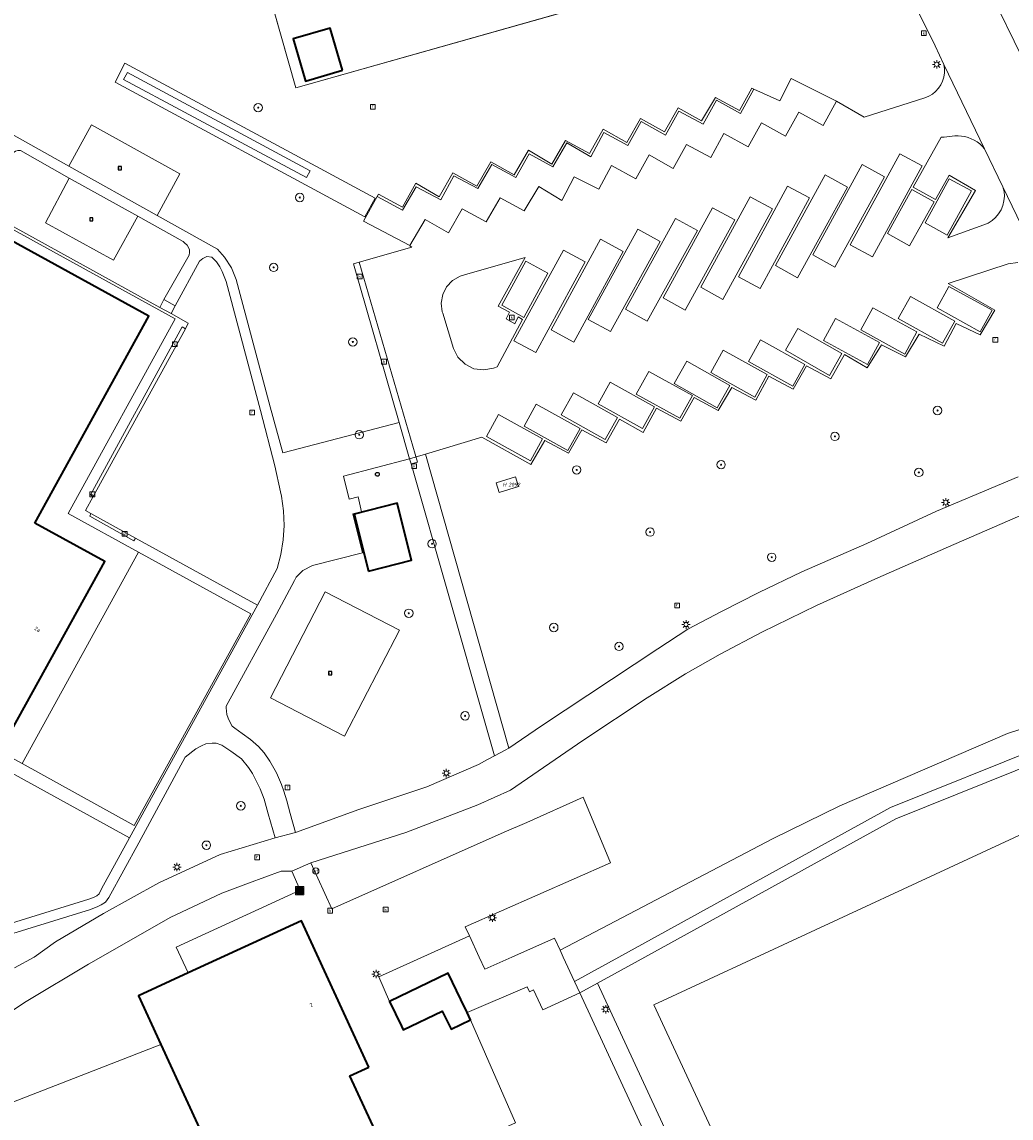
# Model space of a CAD drawing. Header units: metres. Extents: x 250001 to 257773, y 598992 to 609118.
# Tile 48 of 256: x 251742 to 251836, y 600985 to 601089. Entities that reach past the tile are written whole.
import ezdxf
from ezdxf.enums import TextEntityAlignment as Align
from ezdxf.lldxf.tags import DXFTag

# ---------------------------------------------------------------- set-up
doc = ezdxf.new("R2010")
doc.units = ezdxf.units.M
for name, color, linetype, lineweight in [('B-WE-GR-BOOM-S', 252, 'Continuous', 25), ('B-WE-GR-GROENVOORZIENING-GV', 252, 'Continuous', 18), ('B-WE-IE-MEUBILAIR_WEGMEUBILAIR-S', 7, 'Continuous', 25), ('B-WE-IE-TERREINAFSCHEIDING_KUNSTMATIG_HEKWERK-G', 252, 'IE-TERREINAFSCHEIDING-KUNSTMATIG', 18), ('B-WE-KG-GRENS_PERCEEL-G', 150, 'KG-PERCEEL', 18), ('B-WE-KG-GRENS_PERCEEL-S', 150, 'Continuous', 25), ('B-WE-KL-ET_LS_OV_LICHTMAST-S', 252, 'Continuous', 25), ('B-WE-OG-BEBOUWING-GV', 1, 'Continuous', 35), ('B-WE-OG-BEBOUWING-T18', 7, 'Continuous', 18), ('B-WE-OG-BEBOUWING_LUIFEL-GV', 1, 'Continuous', 18), ('B-WE-OG-BEBOUWING_SCHUUR-GV', 1, 'Continuous', 35), ('B-WE-OG-TERREIN_CULTUURSCHEIDING-GV', 252, 'Continuous', 18), ('B-WE-OG-TERREIN_ERF-GV', 7, 'Continuous', 18), ('B-WE-RI-GWA_KOLK-S', 252, 'Continuous', 25), ('B-WE-RI-GWA_RIOOLPUT-S', 252, 'Continuous', 25), ('B-WE-VH-GOOT-G', 252, 'Continuous', 18), ('B-WE-VH-ONVERHARD-GV', 252, 'Continuous', 18), ('B-WE-VH-VERHARDING_GESLOTEN-GV', 252, 'Continuous', 18), ('B-WE-VH-VERHARDING_GRASBETONSTEEN-GV', 252, 'Continuous', 18), ('B-WE-VH-VERHARDING_OPEN-GV', 252, 'Continuous', 18), ('B-WE-VH-VERHARDING_STRAATBAKSTEEN-GV', 252, 'Continuous', 18), ('B-WE-VH-VERHARDING_TEGEL-GV', 252, 'Continuous', 18), ('B-WE-VW-AFSLUITPAAL-S', 252, 'Continuous', 25), ('X-XX-AL-REFERENTIE-G', 7, 'Continuous', 18)]:
    doc.layers.add(name, color=color, linetype=linetype, lineweight=lineweight)
doc.styles.add('NLCS-ISO', font='NLCS-ISO.ttf')
doc.styles.add('NLCS-ISO-ANNOTATIEF-T18', font='NLCS-ISO.ttf', dxfattribs={"height": 1.8})
doc.styles.add('NLCS-ISO-ANNOTATIVE-T18', font='NLCS-ISO.ttf', dxfattribs={"height": 1.8})
doc.styles.get("Standard").update_dxf_attribs({"font": 'NLCS-ISO.ttf'})
doc.linetypes.add('IE-TERREINAFSCHEIDING-KUNSTMATIG', pattern='A,4,[82,NLCS.shx,S=0.75,R=90,X=0,Y=0],4,-2', length=10)
tags = doc.linetypes.add('KG-PERCEEL', pattern='A,5.5,-2,["P",Standard,S=1.8,R=0,X=-0.5,Y=-0.9],-2,5.5,-2,[5,NLCS.SHX,S=0.75,R=0,X=0,Y=0],-2', length=19).pattern_tags.tags
tags[6] = DXFTag(74, 10)

# ---------------------------------------------------------------- blocks, each defined once
blk = doc.blocks.new('SKG-PERCEELNUMMER-SO')
at = {"style": 'NLCS-ISO', "oblique": 10, "flags": 1}
blk.add_attdef('GEMEENTECODE', text='', height=1.8, dxfattribs=at).set_placement((0, 2.55), align=Align.MIDDLE_CENTER)
at = {"style": 'NLCS-ISO', "oblique": 10}
blk.add_attdef('SECTIE', text='', height=1.8, dxfattribs=at).set_placement((-0.5, 0), align=Align.MIDDLE_RIGHT)
blk.add_attdef('PERCEELNUMMER', text='', height=1.8, dxfattribs=at).set_placement((0.5, 0), align=Align.MIDDLE_LEFT)
blk = doc.blocks.new('BS2021-132-Xref-KAD-20210617')
at = {"layer": 'B-WE-KG-GRENS_PERCEEL-G', "flags": 128}
blk.add_lwpolyline([(251792.687, 601089.788), (251767.973, 601082.81), (251759.793, 601111.696), (251782.322, 601118.071), (251785.164, 601116.289)], dxfattribs=at)
blk.add_lwpolyline([(251787.068, 601045.188), (251788.91, 601045.743), (251789.191, 601044.809), (251787.349, 601044.254)], close=True, dxfattribs=at)
at = {"layer": 'B-WE-KG-GRENS_PERCEEL-S', "xscale": 0.2, "yscale": 0.2, "zscale": 0.2}
blk.add_blockref('SKG-PERCEELNUMMER-SO', (251788.13, 601044.999), dxfattribs=at).add_auto_attribs({'PERCEELNUMMER': '2092', 'SECTIE': 'H'})
blk = doc.blocks.new('SIE-WEG_AFVALBAK-SO')
at = {"linetype": 'ByBlock', "lineweight": 18}
h = blk.add_hatch(color=0, dxfattribs=at)
h.dxf.hatch_style = 1
h.paths.add_polyline_path([(-1.5, -1.5), (1.5, -1.5), (1.5, 1.5), (-1.5, 1.5)])
at = {"color": 0, "linetype": 'ByBlock', "lineweight": 18}
for points in [[(-2, -2), (2, -2), (2, 2), (-2, 2)], [(-1.5, -1.5), (1.5, -1.5), (1.5, 1.5), (-1.5, 1.5)]]:
    blk.add_lwpolyline(points, close=True, dxfattribs=at)
blk = doc.blocks.new('SVW-AFSLUITPAAL-SO')
at = {"lineweight": 18}
blk.add_circle((0, 0), 1.5, dxfattribs=at)
at = {"lineweight": 18, "style": 'NLCS-ISO'}
blk.add_text('af', height=1.8, dxfattribs=at).set_placement((0, 0), align=Align.MIDDLE_CENTER)
blk = doc.blocks.new('SKL-ET_OV_LICHTMAST-SO')
at = {"color": 0, "linetype": 'ByBlock', "lineweight": 18}
for points in [[(-1.25, 0), (-2, 0)], [(-1.41, 1.41), (-0.88, 0.88)], [(0, 2), (0, 1.25)], [(0.88, 0.88), (1.41, 1.41)], [(2, 0), (1.25, 0)], [(-1.41, -1.41), (-0.88, -0.88)], [(0, -1.25), (0, -2)], [(0.88, -0.88), (1.41, -1.41)]]:
    blk.add_lwpolyline(points, dxfattribs=at)
blk.add_circle((0, 0), 1, dxfattribs=at)
blk = doc.blocks.new('SRI-KOLK-SO')
at = {"color": 0, "linetype": 'ByBlock', "lineweight": 18}
blk.add_lwpolyline([(-1.125, -1.125), (1.125, -1.125), (1.125, 1.125), (-1.125, 1.125)], close=True, dxfattribs=at)
at = {"color": 0, "linetype": 'ByBlock', "lineweight": 18, "style": 'NLCS-ISO'}
blk.add_text('k', height=1.5, dxfattribs=at).set_placement((0, 0), align=Align.MIDDLE_CENTER)
blk = doc.blocks.new('SRI-PUT_INSPECTIEPUT_RIOOLPUT-SO')
at = {"color": 0, "linetype": 'ByBlock', "lineweight": 18}
blk.add_lwpolyline([(-1.12, -1.12), (1.12, -1.12), (1.12, 1.12), (-1.12, 1.12)], close=True, dxfattribs=at)
at = {"color": 0, "linetype": 'ByBlock', "lineweight": 18, "style": 'NLCS-ISO'}
blk.add_text('r', height=1.5, dxfattribs=at).set_placement((0, 0.28), align=Align.MIDDLE_CENTER)
blk = doc.blocks.new('SAL-VERWIJZING_SYMBOOL-SO')
at = {"color": 0, "linetype": 'ByBlock', "lineweight": -2}
blk.add_circle((0, 0), 0.9, dxfattribs=at)
at = {"color": 0, "linetype": 'ByBlock', "lineweight": -2, "style": 'NLCS-ISO-ANNOTATIVE-T18'}
blk.add_attdef('SYMBOOL', (2.5, -2.5), '', height=1.8, dxfattribs=at)
blk = doc.blocks.new('SIE-WEG_SPEELTOESTEL-SO')
at = {"flags": 128}
blk.add_lwpolyline([(-0.75, -0.75), (0.75, -0.75), (0.75, 0.75), (-0.75, 0.75)], close=True, dxfattribs=at)
at = {"style": 'NLCS-ISO'}
blk.add_text('SPT', height=0.45, dxfattribs=at).set_placement((0, 0), align=Align.MIDDLE_CENTER)
blk = doc.blocks.new('SGR-BOOM_01-SO')
at = {"linetype": 'ByBlock', "lineweight": 18}
h = blk.add_hatch(color=0, dxfattribs=at)
h.dxf.hatch_style = 1
edge = h.paths.add_edge_path()
edge.add_arc((0, 0), 0.25, 0, 360)
at = {"color": 0, "linetype": 'ByBlock', "lineweight": 18}
for radius in [2, 0.25]:
    blk.add_circle((0, 0), radius, dxfattribs=at)
blk = doc.blocks.new('BS2021-132-Xref-BGT-GRIJS-20210617-aangepast')
at = {"layer": 'B-WE-GR-GROENVOORZIENING-GV', "flags": 128}
for points in [[(251741.178, 600998.972), (251743.043, 601000), (251745.079, 601001.439), (251749.649, 601004.16), (251754.92, 601007.079), (251760.769, 601009.77), (251766.01, 601011.354), (251765.351, 601013.655), (251764.958, 601015.035), (251764.59, 601016.041), (251763.866, 601017.491), (251763.479, 601018.06), (251762.799, 601018.875), (251761.798, 601019.626), (251760.947, 601020.194), (251760.377, 601020.364), (251760.008, 601020.379), (251759.405, 601020.317), (251758.98, 601020.137), (251758.449, 601019.846), (251757.453, 601019.03), (251753.013, 601010.898), (251750.185, 601005.688), (251749.847, 601005.235), (251749.454, 601004.964), (251749.134, 601004.808), (251748.428, 601004.547), (251711.597, 600993.178)], [(251738.567, 601079.679), (251746.355, 601075.335), (251748.526, 601079.266), (251756.919, 601074.59), (251754.786, 601070.642), (251760.511, 601067.436), (251761.185, 601066.657), (251761.868, 601065.651), (251762.293, 601064.545), (251765.52, 601052.407), (251766.747, 601048.017), (251777.809, 601050.919), (251773.465, 601066.022), (251774.024, 601066.2), (251779.016, 601067.634), (251778.863, 601067.728), (251778.852, 601067.78), (251774.432, 601070.112), (251775.734, 601072.451), (251775.862, 601072.679), (251778.133, 601071.425), (251779.417, 601073.715), (251781.645, 601072.413), (251782.948, 601074.69), (251785.226, 601073.445), (251786.563, 601075.749), (251788.766, 601074.509), (251790.125, 601076.847), (251792.372, 601075.534), (251793.673, 601077.789), (251795.957, 601076.537), (251797.25, 601078.864), (251799.508, 601077.591), (251800.802, 601079.865), (251803.083, 601078.622), (251804.403, 601080.88), (251806.609, 601079.644), (251807.954, 601081.886), (251810.231, 601080.632), (251811.415, 601082.765), (251811.594, 601082.684), (251814.081, 601081.545), (251815.152, 601083.693), (251819.466, 601081.541), (251822.117, 601080.017), (251827.898, 601081.832), (251828.265, 601081.989), (251828.606, 601082.197), (251828.912, 601082.453), (251829.179, 601082.75), (251829.4, 601083.083), (251829.57, 601083.444), (251829.686, 601083.826), (251829.746, 601084.221), (251829.748, 601084.62), (251829.692, 601085.015), (251828.877, 601086.783), (251823.136, 601098.386)], [(251822.328, 601098.158), (251767.973, 601082.81), (251759.291, 601113.469)], [(251836.738, 601066.174), (251835.806, 601066.021), (251830.099, 601064.16), (251834.561, 601061.63), (251833.164, 601059.281), (251830.862, 601060.354), (251829.728, 601058.185), (251827.36, 601059.344), (251826.047, 601057.163), (251823.752, 601058.33), (251822.407, 601056.118), (251820.236, 601057.383), (251818.932, 601055.086), (251816.626, 601056.308), (251815.346, 601054.086), (251813.014, 601055.325), (251811.797, 601053.053), (251809.496, 601054.242), (251808.212, 601052.061), (251805.931, 601053.309), (251804.652, 601051.04), (251802.326, 601052.279), (251801.055, 601049.98), (251798.796, 601051.244), (251797.525, 601048.987), (251795.223, 601050.233), (251793.944, 601048.005), (251791.696, 601049.213), (251790.35, 601046.923), (251785.7, 601049.522), (251780.318, 601047.908), (251788.264, 601019.91), (251791.39, 601022.04), (251802.459, 601029.369), (251805.32, 601031.25), (251808.519, 601032.93), (251812.079, 601034.719), (251816.17, 601036.68), (251822.369, 601039.41), (251829.002, 601042.486), (251835.187, 601045.074), (251836.763, 601045.733)], [(251846.934, 601046.391), (251830.66, 601039.297), (251823.41, 601036.119), (251817.57, 601033.489), (251812.369, 601030.959), (251808.399, 601028.859), (251805.079, 601026.989), (251801.44, 601024.689), (251795.299, 601020.63), (251788.44, 601015.91), (251785.329, 601014.51), (251778.45, 601011.88), (251769.399, 601008.974), (251771.41, 601004.589), (251787.82, 601011.89), (251789.98, 601012.829), (251795.35, 601015.219), (251797.95, 601008.969), (251784.115, 601002.884), (251784.516, 601002.013), (251785.442, 601000), (251785.975, 600998.842), (251788.564, 601000), (251792.61, 601001.81), (251793.141, 601000.66), (251813.437, 601011.311), (251819.8, 601014.403), (251835.753, 601021.304), (251846.06, 601024.638)], [(251760.273, 600980.491), (251755.131, 600991.675), (251739.179, 600985.469), (251738.079, 600986.349), (251736.417, 600990.988), (251735.245, 600987.662), (251735.142, 600987.31), (251735.014, 600986.826), (251734.902, 600986.338), (251734.805, 600985.847), (251734.724, 600985.353), (251734.658, 600984.856), (251734.609, 600984.358)]]:
    blk.add_lwpolyline(points, dxfattribs=at)
for points in [[(251842.536, 601081.766), (251836.992, 601093.179), (251834.178, 601091.812), (251837.114, 601085.756), (251839.673, 601080.399)], [(251775.534, 601072.301), (251774.56, 601070.514), (251750.774, 601083.328), (251751.705, 601085.159)], [(251833.555, 601077.001), (251833.343, 601077.239), (251833.108, 601077.455), (251832.854, 601077.647), (251832.582, 601077.814), (251832.296, 601077.954), (251831.997, 601078.066), (251831.689, 601078.149), (251831.375, 601078.202), (251831.057, 601078.224), (251830.738, 601078.216), (251829.739, 601078.098), (251829.428, 601078.085), (251826.771, 601073.349), (251828.893, 601072.15), (251830.198, 601074.477), (251832.703, 601073.006), (251830.075, 601068.5), (251833.489, 601069.739), (251833.902, 601069.917), (251834.283, 601070.156), (251834.622, 601070.452), (251834.912, 601070.796), (251835.145, 601071.181), (251835.316, 601071.597), (251835.422, 601072.034), (251835.458, 601072.482), (251835.425, 601072.931), (251835.324, 601073.369)], [(251789.568, 601060.742), (251789.166, 601060.978), (251788.832, 601060.332), (251788.002, 601060.802), (251788.326, 601061.441), (251787.265, 601062.003), (251789.831, 601066.648), (251784.142, 601065.019), (251783.632, 601064.873), (251782.91, 601064.46), (251782.338, 601063.856), (251781.967, 601063.111), (251781.827, 601062.291), (251781.931, 601061.466), (251781.968, 601061.346), (251782.99, 601057.977), (251783.417, 601057.13), (251784.091, 601056.463), (251784.943, 601056.046), (251785.883, 601055.921), (251786.814, 601056.103), (251787.156, 601056.235)], [(251778.82, 601047.459), (251772.512, 601045.804), (251773.058, 601043.617), (251773.918, 601043.852), (251774.238, 601042.422), (251773.413, 601042.216), (251774.338, 601038.515), (251769.576, 601037.285), (251768.645, 601036.834), (251768.026, 601036.187), (251767.839, 601035.861), (251766.145, 601032.678), (251761.329, 601023.889), (251761.338, 601023.752), (251761.417, 601023.115), (251761.547, 601022.743), (251761.775, 601022.211), (251761.914, 601022.007), (251762.162, 601021.812), (251762.879, 601021.298), (251763.671, 601020.74), (251764.414, 601020.069), (251764.976, 601019.469), (251765.517, 601018.67), (251766.148, 601017.539), (251766.617, 601016.453), (251766.846, 601015.809), (251767.113, 601014.884), (251767.441, 601013.683), (251767.954, 601011.87), (251773.98, 601014.06), (251780.459, 601016.219), (251785.38, 601018.339), (251786.238, 601018.806), (251786.911, 601019.172), (251786.127, 601021.832), (251778.958, 601046.978)], [(251770.784, 601034.786), (251777.841, 601031.13), (251772.612, 601021.037), (251765.555, 601024.693)], [(251855.785, 601026.484), (251854.932, 601028.432), (251846.06, 601024.638), (251835.753, 601021.304), (251819.8, 601014.403), (251813.437, 601011.311), (251793.141, 601000.66), (251793.446, 601000), (251794.519, 600997.678), (251798.731, 601000), (251824.601, 601014.262), (251838.983, 601020.022), (251851.898, 601025.011)], [(251888.307, 600976.763), (251883.218, 600986.713), (251876.711, 600999.329), (251876.367, 601000), (251869.104, 601014.166), (251862.103, 601027.595), (251852.323, 601023.889), (251839.415, 601018.903), (251825.116, 601013.175), (251801.218, 601000), (251796.703, 600997.511), (251819.672, 600947.965), (251844.426, 600894.363), (251875.609, 600906.451), (251894.898, 600916.794), (251909.815, 600924.903), (251905.572, 600935.231), (251898.059, 600953.218), (251892.256, 600967.259)], [(251802.086, 600995.443), (251846.352, 600900.147), (251904.35, 600927.148), (251860.115, 601022.384)], [(251802.086, 600995.443), (251860.115, 601022.384), (251904.35, 600927.148), (251846.352, 600900.147)], [(251767.609, 601008.189), (251766.579, 601008.199), (251763.465, 601007.034), (251760.94, 601006.089), (251756.01, 601003.77), (251749.405, 601000), (251748.23, 600999.329), (251742.299, 600995.77), (251737.893, 600992.878), (251736.417, 600990.988), (251738.079, 600986.349), (251739.179, 600985.469), (251755.131, 600991.675), (251752.997, 600996.319), (251757.726, 600998.493), (251757.032, 601000), (251756.593, 601000.955), (251768.394, 601006.367)], [(251795.024, 600996.585), (251791.5, 600994.966), (251790.615, 600996.871), (251790.22, 600996.69), (251790.019, 600997.168), (251784.294, 600994.714), (251784.628, 600994.021), (251788.895, 600984.207), (251780.924, 600980.618), (251784.57, 600972.76), (251784, 600972.109), (251785.239, 600969.04), (251785.028, 600968.947), (251784.282, 600968.619), (251792.36, 600950.196), (251797.127, 600939.246), (251799.57, 600940.244), (251800.134, 600938.973), (251817.895, 600947.147)]]:
    blk.add_lwpolyline(points, close=True, dxfattribs=at)
at = {"layer": 'B-WE-IE-TERREINAFSCHEIDING_KUNSTMATIG_HEKWERK-G', "flags": 128}
blk.add_lwpolyline([(251796.703, 600997.511), (251801.218, 601000), (251825.116, 601013.175), (251839.415, 601018.903), (251852.323, 601023.889), (251862.103, 601027.595), (251869.104, 601014.166), (251876.367, 601000), (251876.711, 600999.329), (251883.218, 600986.713), (251888.307, 600976.763), (251892.256, 600967.259), (251898.059, 600953.218), (251905.572, 600935.231), (251909.815, 600924.903), (251894.898, 600916.794), (251875.609, 600906.451), (251844.426, 600894.363), (251819.672, 600947.965)], close=True, dxfattribs=at)
blk.add_lwpolyline([(251784.516, 601002.013), (251775.884, 600998.111), (251776.907, 600995.784)], dxfattribs=at)
at = {"layer": 'B-WE-OG-BEBOUWING-GV', "flags": 128}
for points in [[(251772.424, 601084.469), (251771.245, 601088.491), (251767.718, 601087.457), (251768.897, 601083.435)], [(251743.135, 601041.328), (251753.965, 601061.052), (251737.958, 601069.859), (251727.073, 601050.112), (251707.38, 601060.972), (251698.562, 601045.005), (251718.275, 601034.087), (251707.441, 601014.379), (251723.427, 601005.575), (251734.315, 601025.284), (251740.939, 601021.64), (251749.778, 601037.669)], [(251774.92, 600989.52), (251768.51, 601003.449), (251757.726, 600998.493), (251752.997, 600996.319), (251755.131, 600991.675), (251760.273, 600980.491), (251763.802, 600982.113), (251769.14, 600970.489), (251776.489, 600973.88), (251776.44, 600973.979), (251779.319, 600975.31), (251773.119, 600988.68)], [(251783.687, 600995.974), (251782.486, 600998.47), (251776.907, 600995.784), (251778.044, 600993.423), (251778.212, 600993.073), (251781.929, 600994.863), (251782.765, 600993.125), (251784.628, 600994.021), (251784.294, 600994.714)]]:
    blk.add_lwpolyline(points, close=True, dxfattribs=at)
at = {"layer": 'B-WE-OG-BEBOUWING_LUIFEL-GV', "flags": 128}
for points in [[(251752.986, 601038.58), (251746.311, 601042.25), (251756.496, 601060.79), (251736.39, 601071.859), (251726.165, 601053.318), (251707.55, 601063.566), (251696.478, 601043.435), (251715.084, 601033.164), (251704.911, 601014.641), (251725.004, 601003.592), (251735.245, 601022.093), (251741.911, 601018.443)], [(251749.778, 601037.669), (251740.939, 601021.64), (251734.315, 601025.284), (251723.427, 601005.575), (251707.441, 601014.379), (251718.275, 601034.087), (251698.562, 601045.005), (251707.38, 601060.972), (251727.073, 601050.112), (251737.958, 601069.859), (251753.965, 601061.052), (251743.135, 601041.328)]]:
    blk.add_lwpolyline(points, close=True, dxfattribs=at)
at = {"layer": 'B-WE-OG-BEBOUWING_SCHUUR-GV', "flags": 128}
blk.add_lwpolyline([(251774.906, 601036.755), (251779.008, 601037.796), (251777.628, 601043.233), (251773.526, 601042.192)], close=True, dxfattribs=at)
at = {"layer": 'B-WE-OG-TERREIN_CULTUURSCHEIDING-GV', "flags": 128}
for points in [[(251746.403, 601074.185), (251741.751, 601076.816), (251741.506, 601076.831), (251741.292, 601076.759), (251740.956, 601076.527), (251738.401, 601071.972), (251737.981, 601071.277), (251755.02, 601061.885), (251755.417, 601062.629), (251757.818, 601066.852), (251757.868, 601067.108), (251757.851, 601067.39), (251757.617, 601067.807), (251757.383, 601068.037), (251757.239, 601068.15), (251752.931, 601070.573), (251750.616, 601066.37), (251744.14, 601069.938)], [(251756.498, 601062.034), (251756.099, 601061.306), (251757.734, 601060.388), (251757.472, 601059.846), (251748.668, 601043.871), (251747.943, 601042.543), (251748.455, 601042.249), (251752.715, 601039.896), (251764.321, 601033.521), (251766.194, 601037.016), (251766.56, 601038.359), (251766.787, 601039.733), (251766.871, 601041.123), (251766.812, 601042.513), (251766.611, 601043.891), (251766.522, 601044.307), (251765.985, 601046.799), (251764.622, 601052.055), (251761.344, 601064.346), (251760.961, 601065.298), (251760.752, 601065.736), (251760.418, 601066.218), (251759.994, 601066.668), (251759.494, 601066.743), (251759.108, 601066.537), (251758.796, 601066.274)], [(251741.911, 601018.443), (251752.575, 601012.538), (251763.685, 601032.685), (251752.986, 601038.58)], [(251752.14, 601011.357), (251740.546, 601017.734), (251736.018, 601020.23), (251735.748, 601020.379), (251735.598, 601020.104), (251726.361, 601003.299), (251726.061, 601002.769), (251724.511, 601003.601), (251724.11, 601002.836), (251722.08, 600999.241), (251721.92, 600998.749), (251721.884, 600998.428), (251721.965, 600998.21), (251722.193, 600997.753), (251722.471, 600997.526), (251748.266, 601005.514), (251748.773, 601005.696), (251749.036, 601005.831), (251749.242, 601006.028), (251749.478, 601006.495)]]:
    blk.add_lwpolyline(points, close=True, dxfattribs=at)
at = {"layer": 'B-WE-OG-TERREIN_ERF-GV', "flags": 128}
blk.add_lwpolyline([(251759.291, 601113.469), (251767.973, 601082.81), (251822.328, 601098.158)], dxfattribs=at)
blk.add_lwpolyline([(251767.718, 601087.457), (251771.245, 601088.491), (251772.424, 601084.469), (251768.897, 601083.435)], close=True, dxfattribs=at)
at = {"layer": 'B-WE-VH-GOOT-G', "flags": 128}
for points in [[(251774.024, 601066.2), (251779.56, 601047.133), (251778.958, 601046.978)], [(251748.668, 601043.871), (251748.409, 601044.032), (251757.157, 601060.02), (251757.472, 601059.846)], [(251752.715, 601039.896), (251752.554, 601039.642), (251748.345, 601041.988), (251748.455, 601042.249)]]:
    blk.add_lwpolyline(points, dxfattribs=at)
at = {"layer": 'B-WE-VH-ONVERHARD-GV', "flags": 128}
for points in [[(251752.931, 601070.573), (251746.403, 601074.185), (251744.14, 601069.938), (251750.616, 601066.37)], [(251770.784, 601034.786), (251765.555, 601024.693), (251772.612, 601021.037), (251777.841, 601031.13)]]:
    blk.add_lwpolyline(points, close=True, dxfattribs=at)
at = {"layer": 'B-WE-VH-VERHARDING_GESLOTEN-GV', "flags": 128}
for points in [[(251823.136, 601098.386), (251828.877, 601086.783), (251829.692, 601085.015), (251833.555, 601077.001), (251835.324, 601073.369), (251839.738, 601064.232)], [(251837.114, 601085.756), (251834.178, 601091.812)]]:
    blk.add_lwpolyline(points, dxfattribs=at)
at = {"layer": 'B-WE-VH-VERHARDING_GRASBETONSTEEN-GV', "flags": 128}
for points in [[(251819.466, 601081.541), (251815.152, 601083.693), (251814.081, 601081.545), (251811.594, 601082.684), (251810.321, 601080.349), (251808.034, 601081.626), (251806.763, 601079.339), (251804.471, 601080.579), (251803.173, 601078.303), (251800.869, 601079.578), (251799.608, 601077.298), (251797.306, 601078.534), (251796.065, 601076.231), (251793.804, 601077.567), (251792.456, 601075.261), (251790.204, 601076.511), (251788.945, 601074.241), (251786.631, 601075.483), (251785.314, 601073.201), (251783.041, 601074.407), (251781.78, 601072.136), (251779.445, 601073.381), (251778.154, 601071.142), (251775.734, 601072.451), (251774.432, 601070.112), (251778.852, 601067.78), (251780.295, 601070.241), (251782.519, 601068.99), (251783.81, 601071.277), (251786.106, 601070.043), (251787.431, 601072.312), (251789.721, 601071.068), (251791.109, 601073.385), (251793.307, 601072.065), (251794.484, 601074.313), (251796.831, 601073.14), (251798.057, 601075.398), (251800.372, 601074.118), (251801.633, 601076.41), (251803.928, 601075.109), (251805.188, 601077.408), (251807.488, 601076.148), (251808.747, 601078.445), (251811.059, 601077.164), (251812.345, 601079.46), (251814.615, 601078.192), (251815.899, 601080.49), (251818.208, 601079.224)], [(251820.779, 601067.857), (251822.893, 601066.701), (251827.629, 601075.356), (251825.514, 601076.513)], [(251821.921, 601075.485), (251817.203, 601066.88), (251819.31, 601065.724), (251824.029, 601074.329)], [(251813.648, 601065.871), (251815.763, 601064.709), (251820.508, 601073.343), (251818.393, 601074.506)], [(251827.901, 601069.934), (251830.005, 601068.775), (251832.316, 601072.973), (251830.212, 601074.132)], [(251814.821, 601073.441), (251810.136, 601064.802), (251812.206, 601063.679), (251816.891, 601072.319)], [(251826.655, 601073.124), (251824.324, 601068.928), (251826.439, 601067.754), (251828.769, 601071.95)], [(251806.538, 601063.805), (251808.653, 601062.649), (251813.363, 601071.26), (251811.248, 601072.417)], [(251807.672, 601071.383), (251802.953, 601062.781), (251805.056, 601061.628), (251809.774, 601070.23)], [(251800.562, 601069.33), (251795.828, 601060.734), (251797.938, 601059.572), (251802.672, 601068.168)], [(251799.368, 601061.727), (251801.447, 601060.575), (251806.227, 601069.205), (251804.148, 601070.356)], [(251792.304, 601059.741), (251794.458, 601058.571), (251799.158, 601067.223), (251797.005, 601068.392)], [(251793.47, 601067.348), (251788.757, 601058.708), (251790.835, 601057.574), (251795.548, 601066.215)], [(251789.699, 601060.937), (251791.992, 601065.131), (251789.899, 601066.275), (251787.606, 601062.082)], [(251834.285, 601061.604), (251830.174, 601063.867), (251829.054, 601061.831), (251833.165, 601059.569)], [(251830.733, 601060.564), (251826.512, 601062.921), (251825.342, 601060.825), (251829.563, 601058.468)], [(251827.137, 601059.559), (251822.943, 601061.857), (251821.784, 601059.741), (251825.978, 601057.444)], [(251823.574, 601058.529), (251819.384, 601060.817), (251818.247, 601058.734), (251822.437, 601056.446)], [(251819.986, 601057.478), (251815.796, 601059.87), (251814.616, 601057.805), (251818.807, 601055.412)], [(251816.453, 601056.454), (251812.235, 601058.785), (251811.094, 601056.72), (251815.312, 601054.389)], [(251812.878, 601055.484), (251808.69, 601057.815), (251807.496, 601055.669), (251811.684, 601053.339)], [(251805.755, 601053.479), (251801.597, 601055.781), (251800.408, 601053.634), (251804.566, 601051.332)], [(251809.302, 601054.439), (251805.213, 601056.764), (251804.01, 601054.648), (251808.1, 601052.324)], [(251802.149, 601052.422), (251797.924, 601054.776), (251796.767, 601052.699), (251800.993, 601050.345)], [(251798.61, 601051.382), (251794.415, 601053.74), (251793.24, 601051.649), (251797.435, 601049.292)], [(251795.059, 601050.353), (251790.879, 601052.679), (251789.711, 601050.58), (251793.891, 601048.254)], [(251791.483, 601049.374), (251787.271, 601051.67), (251786.129, 601049.574), (251790.341, 601047.279)]]:
    blk.add_lwpolyline(points, close=True, dxfattribs=at)
at = {"layer": 'B-WE-VH-VERHARDING_OPEN-GV', "flags": 128}
for points in [[(251756.498, 601062.034), (251755.417, 601062.629), (251755.02, 601061.885), (251756.099, 601061.306)], [(251780.318, 601047.908), (251778.82, 601047.459), (251778.958, 601046.978), (251786.127, 601021.832), (251786.911, 601019.172), (251787.922, 601019.722), (251788.25, 601019.9), (251788.264, 601019.91)], [(251793.446, 601000), (251793.141, 601000.66), (251792.61, 601001.81), (251788.564, 601000), (251785.975, 600998.842), (251785.442, 601000), (251784.516, 601002.013), (251775.884, 600998.111), (251776.907, 600995.784), (251782.486, 600998.47), (251783.687, 600995.974), (251784.294, 600994.714), (251790.019, 600997.168), (251790.22, 600996.69), (251790.615, 600996.871), (251791.5, 600994.966), (251795.024, 600996.585), (251794.519, 600997.678)], [(251796.703, 600997.511), (251795.024, 600996.585), (251817.895, 600947.147), (251819.672, 600947.965)]]:
    blk.add_lwpolyline(points, close=True, dxfattribs=at)
for points in [[(251838.983, 601020.022), (251824.601, 601014.262), (251798.731, 601000), (251794.519, 600997.678), (251795.024, 600996.585), (251796.703, 600997.511), (251801.218, 601000), (251825.116, 601013.175), (251839.415, 601018.903)], [(251788.895, 600984.207), (251784.628, 600994.021), (251782.765, 600993.125), (251781.929, 600994.863), (251778.212, 600993.073), (251778.044, 600993.423), (251776.907, 600995.784), (251775.884, 600998.111), (251784.516, 601002.013), (251784.115, 601002.884), (251797.95, 601008.969), (251795.35, 601015.219), (251789.98, 601012.829), (251787.82, 601011.89), (251771.41, 601004.589), (251769.399, 601008.974), (251767.609, 601008.189), (251768.394, 601006.367), (251756.593, 601000.955), (251757.032, 601000), (251757.726, 600998.493), (251768.51, 601003.449), (251774.92, 600989.52), (251773.119, 600988.68), (251779.319, 600975.31)]]:
    blk.add_lwpolyline(points, dxfattribs=at)
at = {"layer": 'B-WE-VH-VERHARDING_STRAATBAKSTEEN-GV', "flags": 128}
for points in [[(251775.534, 601072.301), (251751.705, 601085.159), (251750.774, 601083.328), (251774.56, 601070.514)], [(251751.574, 601083.581), (251751.938, 601084.257), (251769.359, 601074.906), (251769.004, 601074.271)], [(251751.574, 601083.581), (251769.004, 601074.271), (251769.359, 601074.906), (251751.938, 601084.257)], [(251811.594, 601082.684), (251811.415, 601082.765), (251810.231, 601080.632), (251807.954, 601081.886), (251806.609, 601079.644), (251804.403, 601080.88), (251803.083, 601078.622), (251800.802, 601079.865), (251799.508, 601077.591), (251797.25, 601078.864), (251795.957, 601076.537), (251793.673, 601077.789), (251792.372, 601075.534), (251790.125, 601076.847), (251788.766, 601074.509), (251786.563, 601075.749), (251785.226, 601073.445), (251782.948, 601074.69), (251781.645, 601072.413), (251779.417, 601073.715), (251778.133, 601071.425), (251775.862, 601072.679), (251775.734, 601072.451), (251778.154, 601071.142), (251779.445, 601073.381), (251781.78, 601072.136), (251783.041, 601074.407), (251785.314, 601073.201), (251786.631, 601075.483), (251788.945, 601074.241), (251790.204, 601076.511), (251792.456, 601075.261), (251793.804, 601077.567), (251796.065, 601076.231), (251797.306, 601078.534), (251799.608, 601077.298), (251800.869, 601079.578), (251803.173, 601078.303), (251804.471, 601080.579), (251806.763, 601079.339), (251808.034, 601081.626), (251810.321, 601080.349)], [(251820.779, 601067.857), (251825.514, 601076.513), (251827.629, 601075.356), (251822.893, 601066.701)], [(251821.921, 601075.485), (251824.029, 601074.329), (251819.31, 601065.724), (251817.203, 601066.88)], [(251813.648, 601065.871), (251818.393, 601074.506), (251820.508, 601073.343), (251815.763, 601064.709)], [(251827.901, 601069.934), (251830.212, 601074.132), (251832.316, 601072.973), (251830.005, 601068.775)], [(251814.821, 601073.441), (251816.891, 601072.319), (251812.206, 601063.679), (251810.136, 601064.802)], [(251826.655, 601073.124), (251828.769, 601071.95), (251826.439, 601067.754), (251824.324, 601068.928)], [(251806.538, 601063.805), (251811.248, 601072.417), (251813.363, 601071.26), (251808.653, 601062.649)], [(251807.672, 601071.383), (251809.774, 601070.23), (251805.056, 601061.628), (251802.953, 601062.781)], [(251800.562, 601069.33), (251802.672, 601068.168), (251797.938, 601059.572), (251795.828, 601060.734)], [(251799.368, 601061.727), (251804.148, 601070.356), (251806.227, 601069.205), (251801.447, 601060.575)], [(251792.304, 601059.741), (251797.005, 601068.392), (251799.158, 601067.223), (251794.458, 601058.571)], [(251793.47, 601067.348), (251795.548, 601066.215), (251790.835, 601057.574), (251788.757, 601058.708)], [(251789.568, 601060.742), (251787.156, 601056.235), (251786.814, 601056.103), (251785.883, 601055.921), (251784.943, 601056.046), (251784.091, 601056.463), (251783.417, 601057.13), (251782.99, 601057.977), (251781.968, 601061.346), (251781.931, 601061.466), (251781.827, 601062.291), (251781.967, 601063.111), (251782.338, 601063.856), (251782.91, 601064.46), (251783.632, 601064.873), (251784.142, 601065.019), (251789.831, 601066.648), (251787.265, 601062.003), (251788.326, 601061.441), (251788.002, 601060.802), (251788.832, 601060.332), (251789.166, 601060.978)], [(251789.699, 601060.937), (251787.606, 601062.082), (251789.899, 601066.275), (251791.992, 601065.131)], [(251834.285, 601061.604), (251833.165, 601059.569), (251829.054, 601061.831), (251830.174, 601063.867)], [(251830.733, 601060.564), (251829.563, 601058.468), (251825.342, 601060.825), (251826.512, 601062.921)], [(251827.137, 601059.559), (251825.978, 601057.444), (251821.784, 601059.741), (251822.943, 601061.857)], [(251823.574, 601058.529), (251822.437, 601056.446), (251818.247, 601058.734), (251819.384, 601060.817)], [(251819.986, 601057.478), (251818.807, 601055.412), (251814.616, 601057.805), (251815.796, 601059.87)], [(251816.453, 601056.454), (251815.312, 601054.389), (251811.094, 601056.72), (251812.235, 601058.785)], [(251812.878, 601055.484), (251811.684, 601053.339), (251807.496, 601055.669), (251808.69, 601057.815)], [(251805.755, 601053.479), (251804.566, 601051.332), (251800.408, 601053.634), (251801.597, 601055.781)], [(251809.302, 601054.439), (251808.1, 601052.324), (251804.01, 601054.648), (251805.213, 601056.764)], [(251802.149, 601052.422), (251800.993, 601050.345), (251796.767, 601052.699), (251797.924, 601054.776)], [(251798.61, 601051.382), (251797.435, 601049.292), (251793.24, 601051.649), (251794.415, 601053.74)], [(251795.059, 601050.353), (251793.891, 601048.254), (251789.711, 601050.58), (251790.879, 601052.679)], [(251791.483, 601049.374), (251790.341, 601047.279), (251786.129, 601049.574), (251787.271, 601051.67)]]:
    blk.add_lwpolyline(points, close=True, dxfattribs=at)
for points in [[(251839.738, 601064.232), (251835.324, 601073.369), (251835.425, 601072.931), (251835.458, 601072.482), (251835.422, 601072.034), (251835.316, 601071.597), (251835.145, 601071.181), (251834.912, 601070.796), (251834.622, 601070.452), (251834.283, 601070.156), (251833.902, 601069.917), (251833.489, 601069.739), (251830.075, 601068.5), (251832.703, 601073.006), (251830.198, 601074.477), (251828.893, 601072.15), (251826.771, 601073.349), (251829.428, 601078.085), (251829.739, 601078.098), (251830.738, 601078.216), (251831.057, 601078.224), (251831.375, 601078.202), (251831.689, 601078.149), (251831.997, 601078.066), (251832.296, 601077.954), (251832.582, 601077.814), (251832.854, 601077.647), (251833.108, 601077.455), (251833.343, 601077.239), (251833.555, 601077.001), (251829.692, 601085.015), (251829.748, 601084.62), (251829.746, 601084.221), (251829.686, 601083.826), (251829.57, 601083.444), (251829.4, 601083.083), (251829.179, 601082.75), (251828.912, 601082.453), (251828.606, 601082.197), (251828.265, 601081.989), (251827.898, 601081.832), (251822.117, 601080.017), (251819.466, 601081.541), (251818.208, 601079.224), (251815.899, 601080.49), (251814.615, 601078.192), (251812.345, 601079.46), (251811.059, 601077.164), (251808.747, 601078.445), (251807.488, 601076.148), (251805.188, 601077.408), (251803.928, 601075.109), (251801.633, 601076.41), (251800.372, 601074.118), (251798.057, 601075.398), (251796.831, 601073.14), (251794.484, 601074.313), (251793.307, 601072.065), (251791.109, 601073.385), (251789.721, 601071.068), (251787.431, 601072.312), (251786.106, 601070.043), (251783.81, 601071.277), (251782.519, 601068.99), (251780.295, 601070.241), (251778.852, 601067.78), (251778.863, 601067.728), (251779.016, 601067.634), (251774.024, 601066.2), (251773.465, 601066.022), (251777.809, 601050.919), (251778.82, 601047.459), (251780.318, 601047.908), (251785.7, 601049.522), (251790.35, 601046.923), (251791.696, 601049.213), (251793.944, 601048.005), (251795.223, 601050.233), (251797.525, 601048.987), (251798.796, 601051.244), (251801.055, 601049.98), (251802.326, 601052.279), (251804.652, 601051.04), (251805.931, 601053.309), (251808.212, 601052.061), (251809.496, 601054.242), (251811.797, 601053.053), (251813.014, 601055.325), (251815.346, 601054.086), (251816.626, 601056.308), (251818.932, 601055.086), (251820.236, 601057.383), (251822.407, 601056.118), (251823.752, 601058.33), (251826.047, 601057.163), (251827.36, 601059.344), (251829.728, 601058.185), (251830.862, 601060.354), (251833.164, 601059.281), (251834.561, 601061.63), (251830.099, 601064.16), (251835.806, 601066.021), (251836.738, 601066.174)], [(251711.597, 600993.178), (251748.428, 601004.547), (251749.134, 601004.808), (251749.454, 601004.964), (251749.847, 601005.235), (251750.185, 601005.688), (251753.013, 601010.898), (251757.453, 601019.03), (251758.449, 601019.846), (251758.98, 601020.137), (251759.405, 601020.317), (251760.008, 601020.379), (251760.377, 601020.364), (251760.947, 601020.194), (251761.798, 601019.626), (251762.799, 601018.875), (251763.479, 601018.06), (251763.866, 601017.491), (251764.59, 601016.041), (251764.958, 601015.035), (251765.351, 601013.655), (251766.01, 601011.354), (251767.954, 601011.87), (251767.441, 601013.683), (251767.113, 601014.884), (251766.846, 601015.809), (251766.617, 601016.453), (251766.148, 601017.539), (251765.517, 601018.67), (251764.976, 601019.469), (251764.414, 601020.069), (251763.671, 601020.74), (251762.879, 601021.298), (251762.162, 601021.812), (251761.914, 601022.007), (251761.775, 601022.211), (251761.547, 601022.743), (251761.417, 601023.115), (251761.338, 601023.752), (251761.329, 601023.889), (251766.145, 601032.678), (251767.839, 601035.861), (251768.026, 601036.187), (251768.645, 601036.834), (251769.576, 601037.285), (251774.338, 601038.515), (251773.413, 601042.216), (251774.238, 601042.422), (251773.918, 601043.852), (251773.058, 601043.617), (251772.512, 601045.804), (251778.82, 601047.459), (251777.809, 601050.919), (251766.747, 601048.017), (251765.52, 601052.407), (251762.293, 601064.545), (251761.868, 601065.651), (251761.185, 601066.657), (251760.511, 601067.436), (251754.786, 601070.642), (251746.355, 601075.335), (251738.567, 601079.679)], [(251741.751, 601076.816), (251746.403, 601074.185), (251752.931, 601070.573), (251757.239, 601068.15), (251757.383, 601068.037), (251757.617, 601067.807), (251757.851, 601067.39), (251757.868, 601067.108), (251757.818, 601066.852), (251755.417, 601062.629), (251756.498, 601062.034), (251758.796, 601066.274), (251759.108, 601066.537), (251759.494, 601066.743), (251759.994, 601066.668), (251760.418, 601066.218), (251760.752, 601065.736), (251760.961, 601065.298), (251761.344, 601064.346), (251764.622, 601052.055), (251765.985, 601046.799), (251766.522, 601044.307), (251766.611, 601043.891), (251766.812, 601042.513), (251766.871, 601041.123), (251766.787, 601039.733), (251766.56, 601038.359), (251766.194, 601037.016), (251764.321, 601033.521), (251752.14, 601011.357), (251749.478, 601006.495), (251749.242, 601006.028), (251749.036, 601005.831), (251748.773, 601005.696), (251748.266, 601005.514), (251722.471, 600997.526)]]:
    blk.add_lwpolyline(points, dxfattribs=at)
at = {"layer": 'B-WE-VH-VERHARDING_TEGEL-GV', "flags": 128}
for points in [[(251746.355, 601075.335), (251754.786, 601070.642), (251756.919, 601074.59), (251748.526, 601079.266)], [(251749.778, 601037.669), (251740.939, 601021.64), (251734.315, 601025.284), (251723.427, 601005.575), (251707.441, 601014.379), (251718.275, 601034.087), (251698.562, 601045.005), (251707.38, 601060.972), (251727.073, 601050.112), (251737.958, 601069.859), (251753.965, 601061.052), (251743.135, 601041.328)], [(251741.911, 601018.443), (251752.986, 601038.58), (251763.685, 601032.685), (251752.575, 601012.538)]]:
    blk.add_lwpolyline(points, close=True, dxfattribs=at)
blk.add_lwpolyline([(251740.546, 601017.734), (251752.14, 601011.357), (251764.321, 601033.521), (251752.715, 601039.896), (251748.455, 601042.249), (251747.943, 601042.543), (251748.668, 601043.871), (251757.472, 601059.846), (251757.734, 601060.388), (251756.099, 601061.306), (251755.02, 601061.885), (251737.981, 601071.277)], dxfattribs=at)
at = {"layer": 'B-WE-GR-BOOM-S', "xscale": 0.2, "yscale": 0.2, "zscale": 0.2}
for p in [(251764.395, 601080.909), (251768.353, 601072.351), (251765.867, 601065.694), (251773.407, 601058.59), (251829.094, 601052.061), (251774.02, 601049.749), (251819.325, 601049.594), (251794.727, 601046.406), (251808.476, 601046.903), (251827.312, 601046.162), (251801.717, 601040.483), (251780.952, 601039.37), (251813.307, 601038.083), (251778.739, 601032.746), (251792.548, 601031.393), (251798.758, 601029.594), (251784.096, 601022.979), (251762.739, 601014.405), (251759.46, 601010.657)]:
    blk.add_blockref('SGR-BOOM_01-SO', p, dxfattribs=at)
at = {"layer": 'B-WE-IE-MEUBILAIR_WEGMEUBILAIR-S', "xscale": 0.2, "yscale": 0.2, "zscale": 0.2}
for name, p in [('SIE-WEG_SPEELTOESTEL-SO', (251751.212, 601075.144)), ('SIE-WEG_SPEELTOESTEL-SO', (251748.501, 601070.267)), ('SAL-VERWIJZING_SYMBOOL-SO', (251775.748, 601045.988)), ('SIE-WEG_SPEELTOESTEL-SO', (251771.244, 601027.047)), ('SIE-WEG_AFVALBAK-SO', (251768.353, 601006.315))]:
    blk.add_blockref(name, p, dxfattribs=at)
at = {"layer": 'B-WE-KL-ET_LS_OV_LICHTMAST-S', "xscale": 0.2, "yscale": 0.2, "zscale": 0.2}
for p in [(251829.02, 601085.03), (251829.88, 601043.31), (251805.14, 601031.68), (251782.31, 601017.52), (251756.66, 601008.57), (251786.701, 601003.748), (251775.628, 600998.387), (251797.492, 600995.032)]:
    blk.add_blockref('SKL-ET_OV_LICHTMAST-SO', p, dxfattribs=at)
at = {"layer": 'B-WE-RI-GWA_KOLK-S', "xscale": 0.2, "yscale": 0.2, "zscale": 0.2}
for p in [(251827.791, 601087.993), (251774.058, 601064.827), (251788.543, 601060.919), (251756.457, 601058.372), (251776.374, 601056.712), (251779.261, 601046.771), (251748.6, 601044.08), (251751.68, 601040.306), (251771.242, 601004.423), (251776.537, 601004.533)]:
    blk.add_blockref('SRI-KOLK-SO', p, dxfattribs=at)
at = {"layer": 'B-WE-RI-GWA_RIOOLPUT-S', "xscale": 0.2, "yscale": 0.2, "zscale": 0.2}
for p in [(251775.3, 601081), (251834.6, 601058.8), (251763.818, 601051.877), (251804.3, 601033.5), (251767.199, 601016.147), (251764.3, 601009.5)]:
    blk.add_blockref('SRI-PUT_INSPECTIEPUT_RIOOLPUT-SO', p, dxfattribs=at)
at = {"layer": 'B-WE-VW-AFSLUITPAAL-S', "xscale": 0.2, "yscale": 0.2, "zscale": 0.2}
blk.add_blockref('SVW-AFSLUITPAAL-SO', (251769.884, 601008.196), dxfattribs=at)
at = {"layer": 'B-WE-OG-BEBOUWING-T18', "style": 'NLCS-ISO-ANNOTATIEF-T18'}
for s, rotation, p in [('2a', 331.1, (251743.367, 601031.22)), ('2', 24.7, (251769.444, 600995.439))]:
    blk.add_text(s, height=0.36, rotation=rotation, dxfattribs=at).set_placement(p, align=Align.MIDDLE)

msp = doc.modelspace()

# ---------------------------------------------------------------- block references
at = {"layer": 'X-XX-AL-REFERENTIE-G'}
for name in ['BS2021-132-Xref-BGT-GRIJS-20210617-aangepast', 'BS2021-132-Xref-KAD-20210617']:
    msp.add_blockref(name, (0, 0), dxfattribs=at)

doc.saveas('drawing.dxf')
